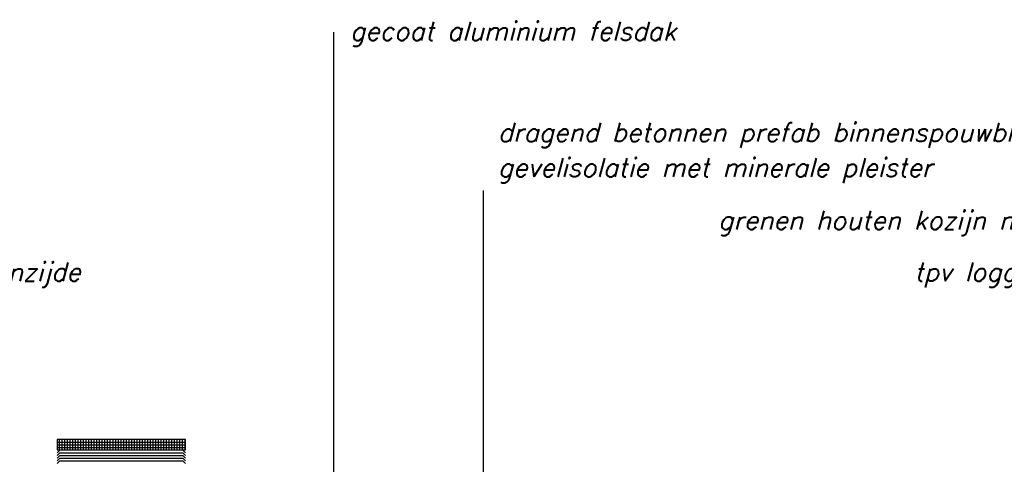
# Model space of a CAD drawing. Extents: x -84711 to 98481, y -64904 to 90945.
# Tile 24 of 29: x 21304 to 39729, y 82633 to 90945. Entities that reach past the tile are written whole.
import ezdxf

# ---------------------------------------------------------------- set-up
doc = ezdxf.new("R2010")
doc.units = 0
doc.header["$LTSCALE"] = 2000
doc.header["$MEASUREMENT"] = 0
doc.layers.get('0').update_dxf_attribs({"linetype": 'CONTINUOUS'})
for name, color, linetype in [('ALGEM-ARC', 15, 'CONTINUOUS'), ('ALGEM-AZ', 3, 'CONTINUOUS'), ('MTXT35', 4, 'CONTINUOUS')]:
    doc.layers.add(name, color=color, linetype=linetype)
doc.styles.get("Standard").update_dxf_attribs({"font": 'simplex'})

# ---------------------------------------------------------------- blocks, each defined once
blk = doc.blocks.new('*X30')
at = {"color": 0}
for p, q in [((62700, 82902), (62700, 83100)), ((62750, 82902), (62750, 83100)), ((62800, 82902), (62800, 83100)), ((62850, 82902), (62850, 83100)), ((62900, 82902), (62900, 83100)), ((62950, 82902), (62950, 83100)), ((63000, 82902), (63000, 83100)), ((63050, 82902), (63050, 83100)), ((63100, 82902), (63100, 83100)), ((63150, 82902), (63150, 83100)), ((63200, 82902), (63200, 83100)), ((63250, 82902), (63250, 83100)), ((63300, 82902), (63300, 83100)), ((63350, 82902), (63350, 83100)), ((63400, 82902), (63400, 83100)), ((63450, 82902), (63450, 83100)), ((63500, 82902), (63500, 83100)), ((63550, 82902), (63550, 83100)), ((63600, 82902), (63600, 83100)), ((63650, 82902), (63650, 83100)), ((63700, 82902), (63700, 83100)), ((63750, 82902), (63750, 83100)), ((63800, 82902), (63800, 83100)), ((63850, 82902), (63850, 83100)), ((63900, 82902), (63900, 83100)), ((63950, 82902), (63950, 83100)), ((64000, 82902), (64000, 83100)), ((64050, 82902), (64050, 83100)), ((64100, 82902), (64100, 83100)), ((64150, 82902), (64150, 83100)), ((64200, 82902), (64200, 83100)), ((64250, 82902), (64250, 83100)), ((64300, 82902), (64300, 83100)), ((64350, 82902), (64350, 83100)), ((64400, 82902), (64400, 83100)), ((64450, 82902), (64450, 83100)), ((64500, 82902), (64500, 83100)), ((64550, 82902), (64550, 83100)), ((64600, 82902), (64600, 83100)), ((64650, 82902), (64650, 83100)), ((64700, 82902), (64700, 83100)), ((64750, 82902), (64750, 83100)), ((64800, 82902), (64800, 83100)), ((64850, 82902), (64850, 83100)), ((64900, 82902), (64900, 83100)), ((64950, 82902), (64950, 83100)), ((65000, 82902), (65000, 83100)), ((65050, 82902), (65050, 83100)), ((62657, 83050), (65057, 83050)), ((62657, 83000), (65057, 83000)), ((62657, 82950), (65057, 82950))]:
    blk.add_line(p, q, dxfattribs=at)

msp = doc.modelspace()

# ---------------------------------------------------------------- linework, layer by layer
at = {"layer": 'ALGEM-ARC'}
for p, q in [((27184, 81669), (27184, 90710)), ((29986, 74443), (29986, 87752))]:
    msp.add_line(p, q, dxfattribs=at)
at = {"layer": 'ALGEM-AZ'}
for p, q in [((22007, 82850), (22057, 82900)), ((22007, 82800), (22057, 82850)), ((22007, 82750), (22057, 82800)), ((22007, 82700), (22057, 82750)), ((22057, 82850), (24357, 82850)), ((22057, 82800), (24357, 82800)), ((22057, 82750), (24357, 82750)), ((24407, 82850), (24357, 82900)), ((24407, 82800), (24357, 82850)), ((24407, 82750), (24357, 82800)), ((24407, 82700), (24357, 82750)), ((22007, 82650), (22057, 82700)), ((22057, 82700), (24357, 82700)), ((24407, 82650), (24357, 82700))]:
    msp.add_line(p, q, dxfattribs=at)
msp.add_lwpolyline([(22007, 82902), (24407, 82902), (24407, 83100), (22007, 83100)], close=True, dxfattribs=at)

# ---------------------------------------------------------------- block references
msp.add_blockref('*X30', (-40650, 0), dxfattribs=at)

# ---------------------------------------------------------------- texts
at = {"layer": 'MTXT35', "oblique": 15}
for s, p in [(' gecoat aluminium felsdak', (27243, 90558)), (' dragend betonnen prefab binnenspouwblad', (30009, 88666)), (' gevelisolatie met minerale pleister', (30009, 88008)), (' grenen houten kozijn met draai/kiepraam zonwering valzakscherm', (34131, 87022)), (' aluminium schuiframen en deuren hekwerk aan binnenzijde', (8014, 86057)), (' tpv loggia aluminium schuifpui', (37799, 86057))]:
    msp.add_text(s, height=350, dxfattribs=at).set_placement(p)

doc.saveas('drawing.dxf')
